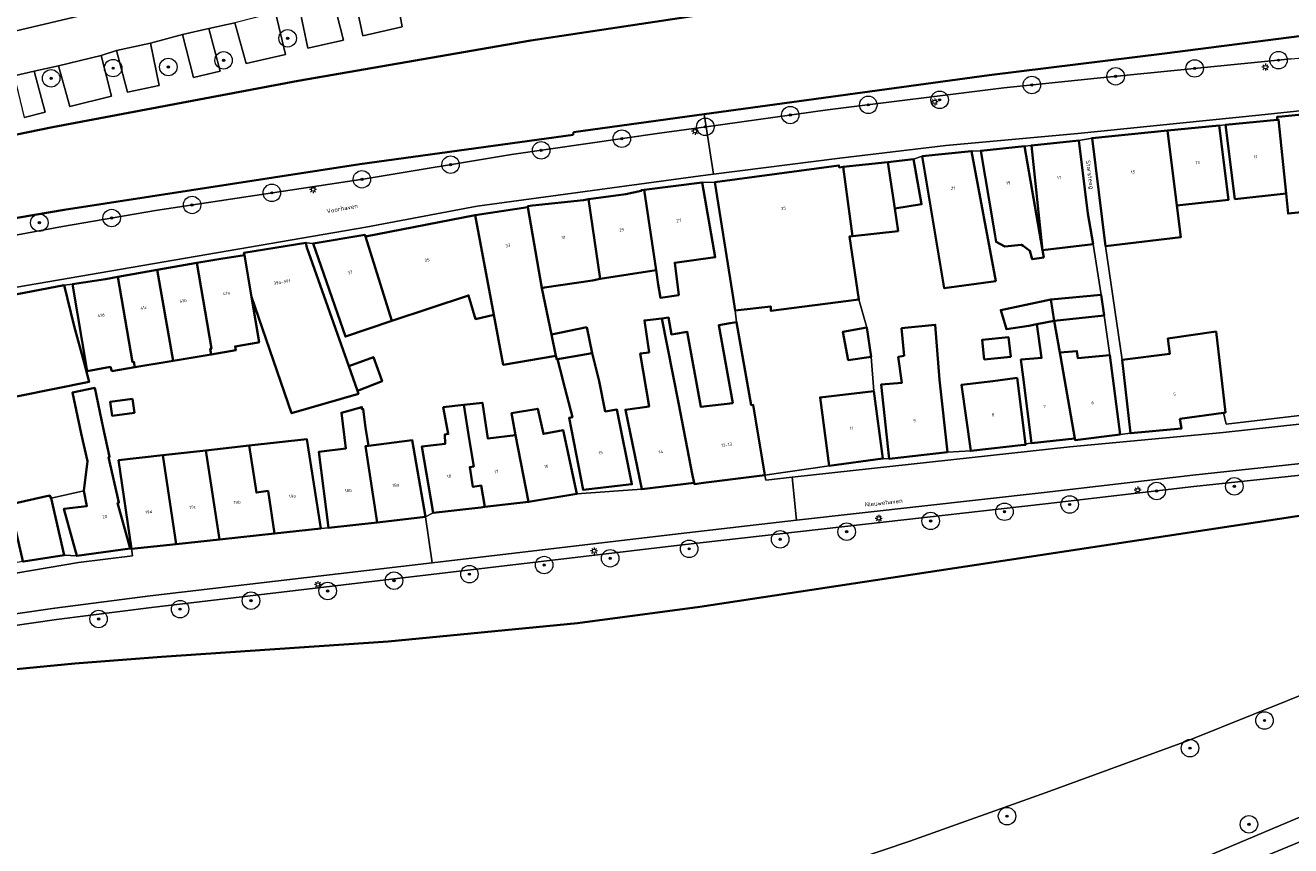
# Model space of a CAD drawing. Header units: metres. Extents: x 131489 to 134032, y 502353 to 503606.
# Tile 27 of 90: x 132467 to 132612, y 502829 to 502923. Entities that reach past the tile are written whole.
import ezdxf
from ezdxf.enums import TextEntityAlignment as Align

# ---------------------------------------------------------------- set-up
doc = ezdxf.new("R2010")
doc.units = ezdxf.units.M
for name, color, linetype, lineweight in [('B-WE-GK-BESCHOEIING-G', 130, 'GK-BESCHOEIING', 35), ('B-WE-GR-BOOM-S', 92, 'Continuous', 25), ('B-WE-KL-ET_LS_OV_LICHTMAST-S', 190, 'Continuous', 25), ('B-WE-OG-BEBOUWING-GV', 7, 'Continuous', 35), ('B-WE-OG-BEBOUWING-T18', 1, 'Continuous', 18), ('B-WE-OG-TERREIN_CULTUURSCHEIDING-GV', 7, 'Continuous', 18), ('B-WE-OG-TERREIN_ERF-GV', 7, 'Continuous', 18), ('B-WE-OG-TOPOGRAFIE-T18', 1, 'Continuous', 18), ('B-WE-OG-WATER_SLOOT-GV', 120, 'Continuous', 18), ('B-WE-VH-VERHARDING_ASFALT-GV', 252, 'Continuous', 18), ('B-WE-VH-VERHARDING_BETONSTRAATSTEEN-GV', 252, 'Continuous', 18), ('B-WE-VH-VERHARDING_GRASBETONSTEEN-GV', 70, 'Continuous', 18), ('B-WE-VH-VERHARDING_STRAATBAKSTEEN-GV', 252, 'Continuous', 18), ('B-WE-VH-VERHARDING_TEGEL-GV', 252, 'Continuous', 18)]:
    doc.layers.add(name, color=color, linetype=linetype, lineweight=lineweight)
doc.styles.add('NLCS-ISO-M200-T18', font='NLCS-ISO.ttf', dxfattribs={"height": 0.36})
doc.styles.add('NLCS-ISO-M200-T25', font='NLCS-ISO.ttf', dxfattribs={"height": 0.5})
doc.linetypes.add('GK-BESCHOEIING', pattern='A,30,-5,[1,NLCS.SHX,S=1,R=0,X=0,Y=0],-5', length=40)

# ---------------------------------------------------------------- blocks, each defined once
blk = doc.blocks.new('SKL-ET_OV_LICHTMAST-SO')
at = {"color": 0, "linetype": 'ByBlock', "lineweight": 18}
for points in [[(-1.25, 0), (-2, 0)], [(-1.41, 1.41), (-0.88, 0.88)], [(0, 2), (0, 1.25)], [(0.88, 0.88), (1.41, 1.41)], [(2, 0), (1.25, 0)], [(-1.41, -1.41), (-0.88, -0.88)], [(0, -1.25), (0, -2)], [(0.88, -0.88), (1.41, -1.41)]]:
    blk.add_lwpolyline(points, dxfattribs=at)
blk.add_circle((0, 0), 1, dxfattribs=at)
blk = doc.blocks.new('SGR-BOOM_01-SO')
at = {"linetype": 'ByBlock', "lineweight": 18}
h = blk.add_hatch(color=0, dxfattribs=at)
h.dxf.hatch_style = 1
edge = h.paths.add_edge_path()
edge.add_arc((0, 0), 0.25, 0, 360)
at = {"color": 0, "linetype": 'ByBlock', "lineweight": 18}
for radius in [2, 0.25]:
    blk.add_circle((0, 0), radius, dxfattribs=at)

msp = doc.modelspace()

# ---------------------------------------------------------------- linework, layer by layer
at = {"layer": 'B-WE-GK-BESCHOEIING-G', "flags": 128}
for points in [[(132524.825, 502921.306), (132548.922, 502924.948)], [(132618.126, 502922.505), (132597.379, 502919.847)], [(132498.201, 502916.694), (132524.825, 502921.306)], [(132597.379, 502919.847), (132577.297, 502917.353)], [(132577.297, 502917.353), (132544.666, 502912.874)], [(132470.095, 502911.386), (132498.201, 502916.694)], [(132544.666, 502912.874), (132529.699, 502910.82)], [(132419.559, 502901.043), (132470.095, 502911.386)], [(132529.663, 502910.523), (132505.239, 502907.163)], [(132529.699, 502910.82), (132529.663, 502910.523)], [(132505.239, 502907.163), (132471.429, 502901.945)], [(132471.429, 502901.945), (132462.654, 502900.442)], [(132544.171, 502856.506), (132632.369, 502869.877)], [(132530.19, 502854.631), (132544.171, 502856.506)], [(132508.509, 502852.541), (132530.19, 502854.631)], [(132482.541, 502850.761), (132508.509, 502852.541)], [(132472.639, 502849.998), (132482.541, 502850.761)], [(132463.902, 502849.189), (132472.639, 502849.998)]]:
    msp.add_lwpolyline(points, dxfattribs=at)
at = {"layer": 'B-WE-OG-BEBOUWING-GV', "flags": 128}
for points in [[(132610.275, 502912.261), (132610.424, 502912.275), (132611.273, 502903.796), (132611.506, 502901.515), (132618.017, 502902.18), (132616.882, 502913.238), (132610.393, 502912.585), (132610.245, 502912.57)], [(132603.603, 502911.612), (132597.708, 502911.022), (132598.783, 502902.448), (132604.673, 502903.084)], [(132610.275, 502912.261), (132604.349, 502911.687), (132605.419, 502903.165), (132611.273, 502903.796), (132610.424, 502912.275)], [(132597.708, 502911.022), (132589.065, 502910.157), (132590.62, 502897.775), (132599.241, 502898.82), (132598.783, 502902.448)], [(132569.626, 502908.078), (132572.151, 502892.963), (132578.047, 502893.792), (132575.285, 502908.662)], [(132581.33, 502909.225), (132576.334, 502908.701), (132577.803, 502900.129), (132578.083, 502898.263), (132579.091, 502897.762), (132580.96, 502897.941), (132581.011, 502897.946), (132581.18, 502897.821), (132581.95, 502897.253), (132582.196, 502896.297), (132583.532, 502896.489), (132583.387, 502897.33)], [(132587.57, 502909.879), (132582.131, 502909.309), (132583.387, 502897.33), (132589.185, 502897.994), (132588.591, 502901.529)], [(132561.659, 502898.937), (132566.869, 502899.517), (132566.483, 502902.11), (132565.694, 502907.407), (132560.58, 502906.845)], [(132568.615, 502907.728), (132565.694, 502907.407), (132566.483, 502902.11), (132569.563, 502902.581)], [(132561.659, 502898.937), (132560.58, 502906.845), (132560.131, 502906.796), (132560.098, 502907.019), (132545.878, 502905.098), (132547.905, 502892.405), (132548.224, 502890.406), (132552.291, 502890.897), (132552.318, 502890.38), (132562.393, 502891.679), (132561.313, 502898.898)], [(132537.818, 502904.231), (132539.191, 502895.022), (132539.391, 502893.381), (132539.658, 502891.888), (132541.754, 502892.19), (132541.3, 502895.89), (132545.947, 502896.514), (132544.428, 502905.088)], [(132524.493, 502902.244), (132526.089, 502892.98), (132526.376, 502893.038), (132531.888, 502893.852), (132532.771, 502894.036), (132531.444, 502903.148), (132530.859, 502903.065), (132525.017, 502902.42), (132524.469, 502902.359)], [(132537.818, 502904.231), (132537.456, 502904.184), (132537.46, 502904.101), (132535.72, 502903.752), (132531.444, 502903.148), (132532.771, 502894.036), (132539.191, 502895.022)], [(132520.598, 502889.93), (132521.681, 502884.206), (132527.698, 502885.239), (132527.189, 502887.686), (132526.089, 502892.98), (132524.493, 502902.244), (132518.44, 502901.339)], [(132520.598, 502889.93), (132518.44, 502901.339), (132505.906, 502898.88), (132508.936, 502889.225), (132517.704, 502892.152), (132518.509, 502889.438)], [(132499.933, 502898.072), (132503.601, 502887.444), (132508.936, 502889.225), (132505.906, 502898.88), (132505.846, 502899.071)], [(132503.991, 502884.037), (132499.194, 502897.613), (132499.081, 502898.17), (132491.991, 502897.037), (132492.038, 502896.762), (132492.851, 502891.967), (132497.449, 502878.659), (132505.104, 502880.886), (132504.987, 502881.218)], [(132482.074, 502895.067), (132483.888, 502884.672), (132488.226, 502885.401), (132488.116, 502886.041), (132488.293, 502886.071), (132486.609, 502895.87)], [(132486.609, 502895.87), (132488.293, 502886.071), (132488.116, 502886.041), (132488.226, 502885.401), (132491.058, 502885.877), (132490.975, 502886.311), (132493.627, 502886.763), (132493.731, 502886.781), (132492.851, 502891.967), (132492.038, 502896.762), (132489.346, 502896.338), (132488.656, 502896.233)], [(132479.498, 502883.935), (132479.394, 502884.537), (132479.256, 502884.514), (132477.559, 502894.267), (132476.129, 502894.014), (132472.363, 502893.422), (132474.067, 502883.486), (132476.705, 502883.966), (132476.875, 502883.495)], [(132482.074, 502895.067), (132477.559, 502894.267), (132479.256, 502884.514), (132479.394, 502884.537), (132479.498, 502883.935), (132483.888, 502884.672)], [(132471.432, 502893.313), (132459.8, 502891.091), (132462.147, 502879.803), (132474.263, 502882.248), (132473.649, 502884.59), (132472.558, 502888.626)], [(132584.356, 502891.697), (132578.619, 502890.477), (132579.262, 502888.283), (132581.847, 502888.656), (132582.766, 502888.843), (132584.728, 502889.243)], [(132590.124, 502892.202), (132584.356, 502891.697), (132584.728, 502889.243), (132590.464, 502889.855)], [(132531.25, 502888.494), (132527.189, 502887.686), (132527.698, 502885.239), (132527.793, 502884.812), (132527.902, 502884.832), (132529.922, 502885.203), (132531.835, 502885.554)], [(132539.843, 502889.52), (132537.828, 502889.278), (132538.359, 502885.625), (132537.359, 502885.512), (132538.362, 502879.421), (132535.652, 502879.062), (132537.532, 502869.958), (132543.513, 502870.702), (132543.35, 502871.539), (132541.728, 502879.866)], [(132539.843, 502889.52), (132541.728, 502879.866), (132543.35, 502871.539), (132543.513, 502870.702), (132543.546, 502870.551), (132544.597, 502870.685), (132551.629, 502871.58), (132550.294, 502879.623), (132550.054, 502879.587), (132548.376, 502889.069), (132547.641, 502888.954), (132546.34, 502888.734), (132547.939, 502879.814), (132544.305, 502879.389), (132542.72, 502887.988), (132541.394, 502887.763), (132540.924, 502887.684), (132540.59, 502889.609)], [(132563.799, 502885.126), (132563.308, 502888.458), (132560.545, 502887.99), (132561.155, 502884.744)], [(132572.509, 502874.195), (132571.623, 502882.482), (132571.127, 502888.783), (132567.268, 502888.382), (132567.555, 502885.241), (132566.879, 502885.111), (132567.295, 502882.14), (132564.936, 502881.953), (132565.831, 502873.45)], [(132585.467, 502885.19), (132585.39, 502885.611), (132584.728, 502889.243), (132582.766, 502888.843), (132583.294, 502884.995), (132582.393, 502884.923), (132580.932, 502884.806), (132581.177, 502882.808), (132582.153, 502875.243), (132587.109, 502875.783)], [(132576.708, 502884.793), (132579.763, 502885.126), (132579.514, 502887.353), (132576.498, 502887.066)], [(132604.116, 502878.71), (132604.331, 502878.74), (132603.274, 502888.008), (132597.735, 502887.205), (132597.984, 502885.475), (132592.509, 502884.765), (132593.462, 502876.368), (132599.294, 502876.91), (132599.124, 502878.015)], [(132529.922, 502885.203), (132527.902, 502884.832), (132528.17, 502883.674), (132528.719, 502881.569), (132529.596, 502878.205), (132529.217, 502878.122), (132530.817, 502869.904), (132536.395, 502870.535), (132534.677, 502879.074), (132533.339, 502878.862), (132532.663, 502882.315), (132531.835, 502885.554)], [(132591.116, 502885.294), (132587.452, 502884.964), (132587.343, 502885.778), (132585.39, 502885.611), (132585.467, 502885.19), (132587.109, 502875.783), (132587.134, 502875.597), (132592.276, 502876.225)], [(132503.991, 502884.037), (132504.987, 502881.218), (132507.814, 502882.322), (132506.818, 502885.082)], [(132580.502, 502882.723), (132580.248, 502882.691), (132577.714, 502882.337), (132574.113, 502881.899), (132575.193, 502874.353), (132581.273, 502875.027), (132581.481, 502875.05), (132581.463, 502875.176)], [(132473.677, 502869.762), (132474.024, 502868.026), (132471.394, 502867.738), (132472.858, 502862.33), (132478.968, 502863.194), (132477.528, 502868.411), (132477.678, 502868.427), (132476.499, 502873.647), (132476.613, 502873.669), (132475.896, 502876.982), (132474.915, 502881.56), (132472.368, 502881.016), (132473.359, 502876.344), (132474.075, 502873.174)], [(132558.982, 502872.658), (132565.131, 502873.462), (132564.077, 502881.196), (132557.938, 502880.469)], [(132479.236, 502880.317), (132476.681, 502879.973), (132476.894, 502878.377), (132479.45, 502878.718)], [(132517.147, 502879.619), (132517.825, 502875.506), (132518.299, 502872.567), (132517.842, 502872.492), (132518.211, 502870.234), (132519.156, 502870.389), (132519.558, 502867.937), (132524.576, 502868.503), (132523.067, 502876.145), (132519.913, 502875.761), (132519.281, 502879.87)], [(132501.69, 502865.531), (132507.24, 502866.162), (132505.907, 502874.901), (132506.249, 502874.943), (132505.898, 502877.043), (132505.642, 502879.131), (132505.5, 502879.112), (132505.487, 502879.359), (132503.147, 502878.718), (132503.643, 502874.622), (132500.55, 502874.241)], [(132517.147, 502879.619), (132514.806, 502879.344), (132515.38, 502876.293), (132514.971, 502876.224), (132515.04, 502875.167), (132512.34, 502874.838), (132513.645, 502867.263), (132519.11, 502867.887), (132519.558, 502867.937), (132519.156, 502870.389), (132518.211, 502870.234), (132517.842, 502872.492), (132518.299, 502872.567), (132517.825, 502875.506)], [(132523.067, 502876.145), (132524.576, 502868.503), (132530.114, 502869.421), (132528.54, 502876.717), (132526.28, 502876.303), (132525.613, 502879.174), (132522.622, 502878.684)], [(132495.495, 502864.897), (132500.775, 502865.463), (132499.202, 502875.69), (132492.608, 502874.954), (132493.426, 502869.572), (132494.753, 502869.774)], [(132512.79, 502866.792), (132511.264, 502875.56), (132506.249, 502874.943), (132505.907, 502874.901), (132507.24, 502866.162)], [(132482.696, 502873.848), (132484.22, 502863.69), (132489.19, 502864.222), (132487.646, 502874.4)], [(132495.495, 502864.897), (132494.753, 502869.774), (132493.426, 502869.572), (132492.608, 502874.954), (132487.646, 502874.4), (132489.19, 502864.222)], [(132482.696, 502873.848), (132477.636, 502873.283), (132479.115, 502863.143), (132484.22, 502863.69)], [(132465.198, 502868.232), (132466.599, 502862.088), (132466.693, 502861.687), (132466.751, 502861.697), (132471.407, 502862.429), (132469.924, 502868.944), (132469.754, 502869.229)]]:
    msp.add_lwpolyline(points, close=True, dxfattribs=at)
at = {"layer": 'B-WE-OG-TERREIN_CULTUURSCHEIDING-GV', "flags": 128}
for points in [[(132419.559, 502901.043), (132470.095, 502911.386), (132498.201, 502916.694), (132524.825, 502921.306), (132548.922, 502924.948), (132574.379, 502928.342), (132629.012, 502934.971)], [(132509.234, 502927.718), (132510.095, 502922.885), (132505.619, 502921.876), (132504.592, 502926.594)], [(132502.208, 502926.018), (132503.394, 502921.355), (132499.308, 502920.465), (132498.298, 502925.163)], [(132495.6, 502924.531), (132496.744, 502919.729), (132492.235, 502918.673), (132490.933, 502923.36), (132487.97, 502922.69), (132489.278, 502917.828), (132486.225, 502917.078), (132484.959, 502922.019), (132481.304, 502921.021), (132482.299, 502916.167), (132478.667, 502915.416), (132477.404, 502920.19), (132475.668, 502919.621), (132476.851, 502914.934), (132472.079, 502913.786), (132470.768, 502918.441), (132468, 502917.815), (132469.225, 502913.114), (132466.854, 502912.518)], [(132622.297, 502872.579), (132600.735, 502870.259), (132583.723, 502868.279), (132541.839, 502863.549), (132481.428, 502856.433), (132470.534, 502855.05), (132462.609, 502853.895)], [(132463.902, 502849.189), (132472.639, 502849.998), (132482.541, 502850.761), (132508.509, 502852.541), (132530.19, 502854.631), (132544.171, 502856.506), (132632.369, 502869.877)], [(132674.145, 502865.491), (132670.728, 502865.05), (132670.73, 502865.473), (132670.793, 502865.982), (132671.058, 502866.533), (132671.401, 502866.9), (132640.62, 502860.72), (132634.651, 502859.199), (132635.69, 502855.969), (132615.177, 502847.272), (132599.979, 502841.152), (132583.808, 502835.247), (132568.229, 502829.666), (132553.295, 502824.629)], [(132593.875, 502824.421), (132612.41, 502832.233), (132633.392, 502840.709), (132642.357, 502844.506)], [(132643.132, 502841.959), (132628.186, 502835.933), (132604.01, 502825.944), (132522.948, 502792.742), (132532.554, 502790.938), (132535.201, 502792.012), (132548.796, 502797.525), (132549.346, 502795.959), (132549.429, 502795.723), (132549.512, 502795.487), (132549.535, 502795.421)]]:
    msp.add_lwpolyline(points, dxfattribs=at)
at = {"layer": 'B-WE-OG-TERREIN_ERF-GV', "flags": 128}
for points in [[(132618.017, 502902.18), (132611.506, 502901.515), (132611.273, 502903.796), (132605.419, 502903.165), (132604.349, 502911.687), (132603.603, 502911.612), (132604.673, 502903.084), (132598.783, 502902.448), (132599.241, 502898.82), (132590.62, 502897.775), (132592.509, 502884.765), (132597.984, 502885.475), (132597.735, 502887.205), (132603.274, 502888.008), (132604.331, 502878.74), (132604.116, 502878.71), (132604.407, 502877.425), (132613.163, 502878.445)], [(132465.198, 502868.232), (132469.754, 502869.229), (132469.924, 502868.944), (132473.677, 502869.762), (132474.075, 502873.174), (132473.359, 502876.344), (132472.368, 502881.016), (132474.915, 502881.56), (132475.896, 502876.982), (132476.613, 502873.669), (132476.499, 502873.647), (132477.678, 502868.427), (132477.528, 502868.411), (132478.968, 502863.194), (132479.115, 502863.143), (132477.636, 502873.283), (132482.696, 502873.848), (132487.646, 502874.4), (132492.608, 502874.954), (132499.202, 502875.69), (132500.775, 502865.463), (132501.69, 502865.531), (132500.55, 502874.241), (132503.643, 502874.622), (132503.147, 502878.718), (132505.487, 502879.359), (132505.5, 502879.112), (132505.642, 502879.131), (132505.898, 502877.043), (132506.249, 502874.943), (132511.264, 502875.56), (132512.79, 502866.792), (132513.645, 502867.263), (132512.34, 502874.838), (132515.04, 502875.167), (132514.971, 502876.224), (132515.38, 502876.293), (132514.806, 502879.344), (132517.147, 502879.619), (132519.281, 502879.87), (132519.913, 502875.761), (132523.067, 502876.145), (132522.622, 502878.684), (132525.613, 502879.174), (132526.28, 502876.303), (132528.54, 502876.717), (132530.114, 502869.421), (132537.532, 502869.958), (132535.652, 502879.062), (132538.362, 502879.421), (132537.359, 502885.512), (132538.359, 502885.625), (132537.828, 502889.278), (132539.843, 502889.52), (132540.59, 502889.609), (132540.924, 502887.684), (132541.394, 502887.763), (132542.72, 502887.988), (132544.305, 502879.389), (132547.939, 502879.814), (132546.34, 502888.734), (132547.641, 502888.954), (132548.376, 502889.069), (132548.224, 502890.406), (132547.905, 502892.405), (132545.878, 502905.098), (132544.428, 502905.088), (132545.947, 502896.514), (132541.3, 502895.89), (132541.754, 502892.19), (132539.658, 502891.888), (132539.391, 502893.381), (132539.191, 502895.022), (132532.771, 502894.036), (132531.888, 502893.852), (132526.376, 502893.038), (132526.089, 502892.98), (132527.189, 502887.686), (132531.25, 502888.494), (132531.835, 502885.554), (132532.663, 502882.315), (132533.339, 502878.862), (132534.677, 502879.074), (132536.395, 502870.535), (132530.817, 502869.904), (132529.217, 502878.122), (132529.596, 502878.205), (132528.719, 502881.569), (132528.17, 502883.674), (132527.902, 502884.832), (132527.793, 502884.812), (132527.698, 502885.239), (132521.681, 502884.206), (132520.598, 502889.93), (132518.509, 502889.438), (132517.704, 502892.152), (132508.936, 502889.225), (132503.601, 502887.444), (132499.933, 502898.072), (132499.081, 502898.17), (132499.194, 502897.613), (132503.991, 502884.037), (132506.818, 502885.082), (132507.814, 502882.322), (132504.987, 502881.218), (132505.104, 502880.886), (132497.449, 502878.659), (132492.851, 502891.967), (132493.731, 502886.781), (132493.627, 502886.763), (132490.975, 502886.311), (132491.058, 502885.877), (132488.226, 502885.401), (132483.888, 502884.672), (132479.498, 502883.935), (132476.875, 502883.495), (132476.705, 502883.966), (132474.067, 502883.486), (132472.363, 502893.422), (132471.432, 502893.313), (132472.558, 502888.626), (132473.649, 502884.59), (132474.263, 502882.248), (132462.147, 502879.803)]]:
    msp.add_lwpolyline(points, dxfattribs=at)
for points in [[(132569.626, 502908.078), (132568.615, 502907.728), (132569.563, 502902.581), (132566.483, 502902.11), (132566.869, 502899.517), (132561.659, 502898.937), (132561.313, 502898.898), (132562.393, 502891.679), (132563.308, 502888.458), (132563.799, 502885.126), (132564.077, 502881.196), (132565.131, 502873.462), (132565.831, 502873.45), (132564.936, 502881.953), (132567.295, 502882.14), (132566.879, 502885.111), (132567.555, 502885.241), (132567.268, 502888.382), (132571.127, 502888.783), (132571.623, 502882.482), (132572.509, 502874.195), (132575.193, 502874.353), (132574.113, 502881.899), (132577.714, 502882.337), (132580.248, 502882.691), (132580.502, 502882.723), (132581.463, 502875.176), (132582.153, 502875.243), (132581.177, 502882.808), (132580.932, 502884.806), (132582.393, 502884.923), (132583.294, 502884.995), (132582.766, 502888.843), (132581.847, 502888.656), (132579.262, 502888.283), (132578.619, 502890.477), (132584.356, 502891.697), (132590.124, 502892.202), (132589.185, 502897.994), (132583.387, 502897.33), (132583.532, 502896.489), (132582.196, 502896.297), (132581.95, 502897.253), (132581.18, 502897.821), (132581.011, 502897.946), (132580.96, 502897.941), (132579.091, 502897.762), (132578.083, 502898.263), (132577.803, 502900.129), (132576.334, 502908.701), (132575.285, 502908.662), (132578.047, 502893.792), (132572.151, 502892.963)], [(132582.131, 502909.309), (132581.33, 502909.225), (132583.387, 502897.33)], [(132563.799, 502885.126), (132561.155, 502884.744), (132560.545, 502887.99), (132563.308, 502888.458), (132562.393, 502891.679), (132552.318, 502890.38), (132552.291, 502890.897), (132548.224, 502890.406), (132548.376, 502889.069), (132550.054, 502879.587), (132550.294, 502879.623), (132551.629, 502871.58), (132558.982, 502872.658), (132557.938, 502880.469), (132564.077, 502881.196)], [(132590.464, 502889.855), (132584.728, 502889.243), (132585.39, 502885.611), (132587.343, 502885.778), (132587.452, 502884.964), (132591.116, 502885.294)], [(132576.498, 502887.066), (132579.514, 502887.353), (132579.763, 502885.126), (132576.708, 502884.793)], [(132476.894, 502878.377), (132476.681, 502879.973), (132479.236, 502880.317), (132479.45, 502878.718)], [(132473.677, 502869.762), (132469.924, 502868.944), (132471.407, 502862.429), (132472.858, 502862.33), (132471.394, 502867.738), (132474.024, 502868.026)]]:
    msp.add_lwpolyline(points, close=True, dxfattribs=at)
at = {"layer": 'B-WE-OG-WATER_SLOOT-GV', "flags": 128}
for points in [[(132629.012, 502934.971), (132574.379, 502928.342), (132548.922, 502924.948), (132524.825, 502921.306), (132498.201, 502916.694), (132470.095, 502911.386), (132419.559, 502901.043)], [(132462.654, 502900.442), (132471.429, 502901.945), (132505.239, 502907.163), (132529.663, 502910.523), (132529.699, 502910.82), (132544.666, 502912.874), (132577.297, 502917.353), (132597.379, 502919.847), (132618.126, 502922.505)], [(132632.369, 502869.877), (132544.171, 502856.506), (132530.19, 502854.631), (132508.509, 502852.541), (132482.541, 502850.761), (132472.639, 502849.998), (132463.902, 502849.189)], [(132553.295, 502824.629), (132568.229, 502829.666), (132583.808, 502835.247), (132599.979, 502841.152), (132615.177, 502847.272)]]:
    msp.add_lwpolyline(points, dxfattribs=at)
at = {"layer": 'B-WE-VH-VERHARDING_ASFALT-GV', "flags": 128}
msp.add_lwpolyline([(132642.357, 502844.506), (132633.392, 502840.709), (132612.41, 502832.233), (132593.875, 502824.421), (132515.721, 502792.674), (132503.677, 502787.628), (132498.19, 502785.329), (132496.644, 502784.703), (132496.408, 502784.608), (132496.171, 502784.512), (132495.699, 502784.321), (132496.336, 502781.733), (132496.42, 502781.768), (132496.663, 502781.87), (132496.905, 502781.972), (132499.323, 502782.989), (132518.693, 502790.985), (132522.948, 502792.742), (132604.01, 502825.944), (132628.186, 502835.933), (132643.132, 502841.959)], dxfattribs=at)
at = {"layer": 'B-WE-VH-VERHARDING_BETONSTRAATSTEEN-GV', "flags": 128}
for points in [[(132630.046, 502915.12), (132608.141, 502912.77), (132587.435, 502910.692), (132572.347, 502909.32), (132560.191, 502907.869), (132545.731, 502906.039), (132544.254, 502905.852), (132518.689, 502902.355), (132505.958, 502899.949), (132443.973, 502889.303)], [(132459.8, 502891.091), (132471.432, 502893.313), (132472.363, 502893.422), (132476.129, 502894.014), (132477.559, 502894.267), (132482.074, 502895.067), (132486.609, 502895.87), (132488.656, 502896.233), (132489.346, 502896.338), (132492.038, 502896.762), (132491.991, 502897.037), (132499.081, 502898.17), (132499.933, 502898.072), (132505.846, 502899.071), (132505.906, 502898.88), (132518.44, 502901.339), (132524.493, 502902.244), (132524.469, 502902.359), (132525.017, 502902.42), (132530.859, 502903.065), (132531.444, 502903.148), (132535.72, 502903.752), (132537.46, 502904.101), (132537.456, 502904.184), (132537.818, 502904.231), (132544.428, 502905.088), (132545.878, 502905.098), (132560.098, 502907.019), (132560.131, 502906.796), (132560.58, 502906.845), (132565.694, 502907.407), (132568.615, 502907.728), (132569.626, 502908.078), (132575.285, 502908.662), (132576.334, 502908.701), (132581.33, 502909.225), (132582.131, 502909.309), (132587.57, 502909.879), (132589.065, 502910.157), (132597.708, 502911.022), (132603.603, 502911.612), (132604.349, 502911.687), (132610.275, 502912.261), (132610.245, 502912.57), (132610.393, 502912.585), (132616.882, 502913.238)], [(132613.163, 502878.445), (132604.407, 502877.425), (132604.116, 502878.71), (132599.124, 502878.015), (132599.294, 502876.91), (132593.462, 502876.368), (132592.276, 502876.225), (132587.134, 502875.597), (132587.109, 502875.783), (132582.153, 502875.243), (132581.463, 502875.176), (132581.481, 502875.05), (132581.273, 502875.027), (132575.193, 502874.353), (132572.509, 502874.195), (132565.831, 502873.45), (132565.131, 502873.462), (132558.982, 502872.658), (132551.629, 502871.58), (132551.722, 502871.017), (132554.726, 502871.346), (132586.534, 502874.829), (132604.086, 502876.456), (132627.73, 502879.064)]]:
    msp.add_lwpolyline(points, dxfattribs=at)
at = {"layer": 'B-WE-VH-VERHARDING_GRASBETONSTEEN-GV', "flags": 128}
for points in [[(132509.234, 502927.718), (132504.592, 502926.594), (132505.619, 502921.876), (132510.095, 502922.885)], [(132502.208, 502926.018), (132498.298, 502925.163), (132499.308, 502920.465), (132503.394, 502921.355)], [(132490.933, 502923.36), (132492.235, 502918.673), (132496.744, 502919.729), (132495.6, 502924.531)], [(132484.959, 502922.019), (132486.225, 502917.078), (132489.278, 502917.828), (132487.97, 502922.69)], [(132477.404, 502920.19), (132478.667, 502915.416), (132482.299, 502916.167), (132481.304, 502921.021)], [(132470.768, 502918.441), (132472.079, 502913.786), (132476.851, 502914.934), (132475.668, 502919.621)], [(132468, 502917.815), (132465.7, 502917.269), (132466.854, 502912.518), (132469.225, 502913.114)]]:
    msp.add_lwpolyline(points, close=True, dxfattribs=at)
at = {"layer": 'B-WE-VH-VERHARDING_STRAATBAKSTEEN-GV', "flags": 128}
for points in [[(132463.791, 502921.952), (132517.079, 502934.526)], [(132517.079, 502934.526), (132463.791, 502921.952)], [(132465.7, 502917.269), (132468, 502917.815), (132470.768, 502918.441), (132475.668, 502919.621), (132477.404, 502920.19), (132481.304, 502921.021), (132484.959, 502922.019), (132487.97, 502922.69), (132490.933, 502923.36)], [(132611.841, 502919.221), (132589.66, 502917.02), (132578.954, 502915.89), (132558.797, 502913.378), (132544.887, 502911.454), (132545.731, 502906.039), (132560.191, 502907.869), (132572.347, 502909.32), (132587.435, 502910.692), (132608.141, 502912.77), (132630.046, 502915.12)], [(132627.73, 502879.064), (132604.086, 502876.456), (132586.534, 502874.829), (132554.726, 502871.346), (132555.258, 502866.404), (132583.571, 502869.601), (132600.587, 502871.582), (132622.148, 502873.901)]]:
    msp.add_lwpolyline(points, dxfattribs=at)
for points in [[(132653.491, 502926.888), (132646.832, 502926.055), (132627.399, 502923.756), (132618.126, 502922.505), (132597.379, 502919.847), (132577.297, 502917.353), (132544.666, 502912.874), (132544.887, 502911.454), (132558.797, 502913.378), (132578.954, 502915.89), (132589.66, 502917.02), (132611.841, 502919.221), (132646.355, 502922.394), (132653.856, 502923.229)], [(132421.376, 502892.643), (132423.185, 502890.765), (132438, 502893.885), (132471.225, 502900.025), (132481.885, 502901.872), (132505.858, 502905.495), (132522.603, 502908.257), (132539.574, 502910.719), (132544.887, 502911.454), (132544.666, 502912.874), (132529.699, 502910.82), (132529.663, 502910.523), (132505.239, 502907.163), (132471.429, 502901.945), (132462.654, 502900.442), (132437.368, 502895.766)], [(132423.185, 502890.765), (132424.033, 502889.885), (132419.751, 502888.857), (132420.824, 502884.556), (132422.687, 502884.849), (132443.973, 502889.303), (132505.958, 502899.949), (132518.689, 502902.355), (132544.254, 502905.852), (132545.731, 502906.039), (132544.887, 502911.454), (132539.574, 502910.719), (132522.603, 502908.257), (132505.858, 502905.495), (132481.885, 502901.872), (132471.225, 502900.025), (132438, 502893.885)], [(132512.79, 502866.792), (132513.549, 502861.557), (132541.686, 502864.871), (132555.258, 502866.404), (132554.726, 502871.346), (132551.722, 502871.017), (132551.629, 502871.58), (132544.597, 502870.685), (132543.546, 502870.551), (132543.513, 502870.702), (132537.532, 502869.958), (132530.114, 502869.421), (132524.576, 502868.503), (132519.558, 502867.937), (132519.11, 502867.887), (132513.645, 502867.263)], [(132495.495, 502864.897), (132489.19, 502864.222), (132484.22, 502863.69), (132479.115, 502863.143), (132479.232, 502862.34), (132473.044, 502861.578), (132458.897, 502859.19), (132449.732, 502857.307), (132444.441, 502855.888), (132443.96, 502855.743), (132445.407, 502851.135), (132447.692, 502851.803), (132454.397, 502853.664), (132462.387, 502855.208), (132470.354, 502856.369), (132481.267, 502857.754), (132513.549, 502861.557), (132512.79, 502866.792), (132507.24, 502866.162), (132501.69, 502865.531), (132500.775, 502865.463)], [(132479.115, 502863.143), (132478.968, 502863.194), (132472.858, 502862.33), (132471.407, 502862.429), (132466.751, 502861.697), (132466.693, 502861.687), (132459.344, 502860.398), (132458.136, 502860.155), (132449.578, 502858.416), (132447.5, 502857.856), (132447.162, 502857.765), (132433.684, 502853.396), (132431.966, 502853.04), (132432.053, 502852.461), (132432.326, 502852.344), (132432.646, 502852.331), (132443.96, 502855.743), (132444.441, 502855.888), (132449.732, 502857.307), (132458.897, 502859.19), (132473.044, 502861.578), (132479.232, 502862.34)]]:
    msp.add_lwpolyline(points, close=True, dxfattribs=at)
at = {"layer": 'B-WE-VH-VERHARDING_TEGEL-GV', "flags": 128}
msp.add_lwpolyline([(132590.62, 502897.775), (132589.065, 502910.157), (132587.57, 502909.879), (132588.591, 502901.529), (132589.185, 502897.994), (132590.124, 502892.202), (132590.464, 502889.855), (132591.116, 502885.294), (132592.276, 502876.225), (132593.462, 502876.368), (132592.509, 502884.765)], close=True, dxfattribs=at)
msp.add_lwpolyline([(132462.609, 502853.895), (132470.534, 502855.05), (132481.428, 502856.433), (132541.839, 502863.549), (132583.723, 502868.279), (132600.735, 502870.259), (132622.297, 502872.579), (132649.543, 502875.774), (132649.422, 502877.156), (132622.148, 502873.901), (132600.587, 502871.582), (132583.571, 502869.601), (132555.258, 502866.404), (132541.686, 502864.871), (132513.549, 502861.557), (132481.267, 502857.754), (132470.354, 502856.369), (132462.387, 502855.208)], dxfattribs=at)

# ---------------------------------------------------------------- block references
at = {"layer": 'B-WE-GR-BOOM-S', "xscale": 0.5, "yscale": 0.5, "zscale": 0.5}
for p in [(132496.995, 502921.578), (132477.018, 502918.164), (132483.34, 502918.291), (132489.662, 502919.05), (132600.815, 502918.127), (132610.413, 502919.079), (132469.921, 502916.989), (132591.771, 502917.23), (132582.18, 502916.23), (132563.454, 502913.958), (132571.624, 502914.526), (132554.524, 502912.787), (132544.802, 502911.442), (132535.247, 502910.091), (132526.017, 502908.752), (132515.643, 502907.109), (132505.495, 502905.44), (132495.19, 502903.883), (132486.059, 502902.503), (132468.576, 502900.473), (132476.85, 502901), (132605.359, 502870.29), (132596.464, 502869.762), (132579.044, 502867.385), (132586.513, 502868.218), (132570.595, 502866.337), (132553.371, 502864.225), (132560.978, 502865.102), (132542.954, 502863.147), (132526.353, 502861.284), (132533.916, 502862.061), (132517.803, 502860.244), (132509.166, 502859.499), (132492.799, 502857.204), (132501.573, 502858.318), (132484.685, 502856.23), (132475.355, 502855.111), (132608.809, 502843.497), (132600.285, 502840.331), (132579.34, 502832.537), (132607.025, 502831.603)]:
    msp.add_blockref('SGR-BOOM_01-SO', p, dxfattribs=at)
at = {"layer": 'B-WE-KL-ET_LS_OV_LICHTMAST-S', "xscale": 0.2, "yscale": 0.2, "zscale": 0.2}
for p in [(132608.916, 502918.275), (132571.059, 502914.302), (132543.627, 502910.939), (132499.91, 502904.263), (132594.291, 502869.858), (132564.661, 502866.625), (132532.076, 502862.908), (132500.458, 502859.059)]:
    msp.add_blockref('SKL-ET_OV_LICHTMAST-SO', p, dxfattribs=at)

# ---------------------------------------------------------------- texts
at = {"layer": 'B-WE-OG-BEBOUWING-T18', "style": 'NLCS-ISO-M200-T18'}
for s, rotation, p in [('13', 7.1, (132601.154, 502907.348)), ('11', 5.7, (132607.786, 502908.001)), ('17', 6, (132585.293, 502905.618)), ('15', 5.9, (132593.756, 502906.268)), ('21', 5.9, (132573.153, 502904.421)), ('19', 9.8, (132579.487, 502905.019)), ('25', 7.7, (132553.755, 502902.126)), ('27', 8.2, (132541.756, 502900.707)), ('31', 8.6, (132528.554, 502898.789)), ('29', 8.5, (132535.224, 502899.642)), ('33', 10.7, (132522.207, 502897.861)), ('35', 11.1, (132512.944, 502896.185)), ('37', 18.5, (132504.157, 502894.778)), ('39a-39f', 9.1, (132496.359, 502893.684)), ('41b', 9.9, (132485.03, 502891.528)), ('41a', 9.5, (132489.991, 502892.394)), ('41d', 9.7, (132475.644, 502889.888)), ('41c', 9.9, (132480.503, 502890.726)), ('7', 6.2, (132583.64, 502879.429)), ('6', 7.3, (132589.138, 502879.872)), ('5', 6.5, (132598.522, 502880.848)), ('8', 8.1, (132577.736, 502878.483)), ('11', 7.6, (132561.538, 502876.947)), ('9', 5.4, (132568.749, 502877.8)), ('12-13', 7.3, (132547.244, 502875.054)), ('15', 11, (132532.84, 502874.146)), ('14', 11, (132539.707, 502874.25)), ('16', 9.4, (132526.594, 502872.597)), ('18', 9.8, (132515.464, 502871.461)), ('17', 10.9, (132520.893, 502871.98)), ('18b', 6.5, (132503.944, 502869.813)), ('18a', 6.5, (132509.371, 502870.43)), ('19c', 8.5, (132486.113, 502867.912)), ('19b', 6.1, (132491.211, 502868.461)), ('19a', 8.7, (132497.526, 502869.164)), ('20', 8, (132476.053, 502866.822)), ('19d', 8.3, (132481.091, 502867.375))]:
    msp.add_text(s, height=0.36, rotation=rotation, dxfattribs=at).set_placement(p, align=Align.MIDDLE)
at = {"layer": 'B-WE-OG-TOPOGRAFIE-T18', "style": 'NLCS-ISO-M200-T25'}
for s, rotation, p in [('Starsteeg', 277.8, (132588.752, 502905.957)), ('Voorhaven', 10.4, (132503.23, 502902.102)), ('Nieuwehaven', 6.3, (132565.222, 502868.438))]:
    msp.add_text(s, height=0.5, rotation=rotation, dxfattribs=at).set_placement(p, align=Align.MIDDLE)

doc.saveas('drawing.dxf')
